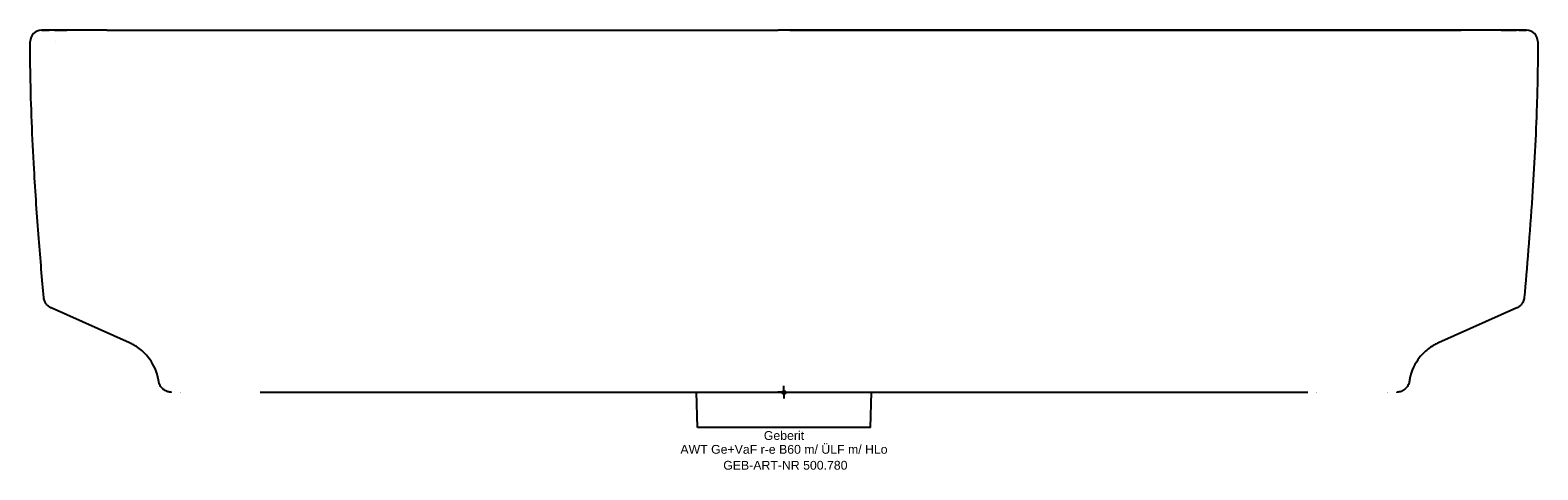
# Model space of a CAD drawing. Header units: millimetres. Extents: x -300 to 300, y -31 to 144.
import ezdxf
from ezdxf.enums import TextEntityAlignment as Align

# ---------------------------------------------------------------- set-up
doc = ezdxf.new("R2010")
doc.units = ezdxf.units.MM
doc.layers.get('0').update_dxf_attribs({"linetype": 'CONTINUOUS'})
for name, color, linetype, lineweight in [('Arbeitspunkt(DIN)', 7, 'CONTINUOUS', 25), ('GEB-ART-NR', 1, 'CONTINUOUS', 18), ('GEB-BEZUG', 2, 'CONTINUOUS', 25), ('GEB-TEXT', 5, 'CONTINUOUS', 18)]:
    doc.layers.add(name, color=color, linetype=linetype, lineweight=lineweight)
doc.layers.add('GEB-KONTUR-A', color=5, linetype='CONTINUOUS')
doc.styles.get("Standard").update_dxf_attribs({"font": 'arial.ttf'})

# ---------------------------------------------------------------- blocks, each defined once
blk = doc.blocks.new('Einfügepunkt')
at = {"layer": 'GEB-BEZUG'}
for p, q in [((-0.71, -0.71), (0.71, 0.71)), ((-0.71, 0.71), (0.71, -0.71))]:
    blk.add_line(p, q, dxfattribs=at)

msp = doc.modelspace()

# ---------------------------------------------------------------- linework, layer by layer
at = {"layer": 'Arbeitspunkt(DIN)', "ltscale": 25}
for q in [(-2.5, 0), (0, 2.5), (0, -2.5), (2.5, 0)]:
    msp.add_line((0, 0), q, dxfattribs=at)
at = {"layer": 'GEB-KONTUR-A', "ltscale": 25}
for p, q in [((-295.5, 144), (-295.5, 144)), ((-294.87, 144), (-295.5, 144)), ((-295.5, 144), (-295.5, 144)), ((-269.48, 144), (-294.87, 144)), ((-289.94, 139.5), (-289.94, 139.5)), ((294.87, 144), (269.48, 144)), ((295.5, 144), (294.87, 144)), ((295.5, 144), (295.5, 144)), ((-260.47, 19.65), (-291.63, 33.51)), ((291.63, 33.51), (260.47, 19.65)), ((-248.82, 4.17), (-248.92, 4.73)), ((34.39, -14), (34.87, 0)), ((-34.38, -14), (-34.87, 0)), ((34.39, -14), (-34.38, -14))]:
    msp.add_line(p, q, dxfattribs=at)
for centre, start, end in [((-295.5, 139.5), 90, 179.98614), ((295.5, 139.5), 359.99657, 90)]:
    msp.add_arc(centre, 4.5, start, end, dxfattribs=at)
for centre, major_axis, ratio, start_param, end_param in [((0.56, 138.05), (-59985.38, 0.02), 0.000099, 4.712398, 4.712438), ((0, 138.09), (-59994.44, -0.01), 0.000099, 4.707897, 4.712389), ((-0.26, 132.72), (59990.9, 0.03), 0.000188, 1.570752, 1.570792), ((46355.26, -8406.79), (-46615.75, 8426.46), 0.000286, 0.001147, 0.001204), ((-46350.01, -8350.56), (46610.51, 8370.23), 0.00029, 6.281982, 6.282039), ((-240.06, 5), (0, -5), 0.890945, 6.283041, 6.283066), ((-2.86, 55.9), (80496.85, 0.04), 0.000694, 4.709835, 4.712424), ((0.97, 2.9), (81760.85, 0), 0.000035, 4.712377, 4.714927), ((240.06, 5), (0.01, -5), 0.890948, 6.282149, 6.282154), ((212.06, 5), (0, -5), 0.304529, 6.283056, 6.283061)]:
    msp.add_ellipse(centre, major_axis=major_axis, ratio=ratio, start_param=start_param, end_param=end_param, dxfattribs=at)
for points, knots in [([(-295.47, 144), (-295.46, 144), (-295.45, 144), (-295.43, 144), (-295.42, 144), (-295.37, 144), (-295.36, 144), (-295.31, 144), (-295.3, 144), (-295.26, 144), (-295.25, 144), (-295.23, 144), (-295.22, 144), (-295.21, 144), (-295.2, 144), (-295.18, 144), (-295.17, 144), (-295.16, 144), (-295.16, 144), (-295.16, 144), (-295.15, 144), (-295.15, 144), (-295.15, 144), (-295.14, 144), (-295.14, 144), (-295.14, 144), (-295.13, 144), (-295.13, 144), (-295.12, 144), (-295.1, 144), (-295.09, 144), (-295.06, 144), (-295.05, 144), (-294.88, 144.01), (-294.79, 144.01), (-294.55, 144.01), (-294.43, 144.01), (-294.19, 144.01), (-294.09, 144.01), (-293.84, 144.01), (-293.7, 144.02), (-293.35, 144.02), (-293.15, 144.02), (-292.8, 144.02), (-292.65, 144.02), (-292.49, 144.02)], [0, 0, 0, 0, 1.108188, 1.108188, 1.863148, 1.863148, 2.114834, 2.114834, 2.198766, 2.198766, 2.22676, 2.22676, 2.23609, 2.23609, 2.245321, 2.245321, 2.247623, 2.247623, 2.248771, 2.248771, 2.24934, 2.24934, 2.249908, 2.249908, 2.250476, 2.250476, 2.251616, 2.251616, 2.25275, 2.25275, 2.260574, 2.260574, 2.270936, 2.270936, 2.396379, 2.396379, 2.50398, 2.50398, 2.566066, 2.566066, 2.62891, 2.62891, 2.693536, 2.693536, 2.739308, 2.739308, 2.739308, 2.739308]), ([(-290.3, 144.02), (-290.45, 144.02), (-290.61, 144.02), (-291.01, 144.02), (-291.26, 144.02), (-291.54, 144.02)], [0.68357188, 0.68357188, 0.68357188, 0.68357188, 0.72176, 0.72176, 0.76054839, 0.76054839, 0.76054839, 0.76054839]), ([(-269.48, 144), (-260.65, 144), (-250.89, 144), (-231.71, 144.01), (-222.27, 144.01), (-202.62, 144.01), (-192.32, 144.01), (-165.41, 144.01), (-148.8, 144.01), (-100.15, 144), (-68.04, 144), (-24.72, 144), (-13.55, 144), (-2.38, 144)], [0, 0, 0, 0, 3.11469, 3.11469, 5.917985, 5.917985, 9.008562, 9.008562, 14.028911, 14.028911, 23.688631, 23.688631, 27.038442, 27.038442, 27.038442, 27.038442]), ([(2.38, 144), (27.04, 144), (51.7, 144), (106.4, 144), (136.41, 144.01), (200.8, 144.01), (240.06, 144), (269.48, 144)], [0, 0, 0, 0, 7.399052, 7.399052, 16.457358, 16.457358, 26.829988, 26.829988, 26.829988, 26.829988]), ([(292.49, 144.02), (292.53, 144.02), (292.57, 144.02), (292.73, 144.02), (292.86, 144.02), (293.14, 144.02), (293.29, 144.02), (293.61, 144.02), (293.78, 144.02), (294.03, 144.01), (294.13, 144.01), (294.37, 144.01), (294.48, 144.01), (294.7, 144.01), (294.79, 144.01), (294.93, 144.01), (294.97, 144), (295.03, 144), (295.04, 144), (295.07, 144), (295.08, 144), (295.1, 144), (295.1, 144), (295.12, 144), (295.12, 144), (295.13, 144), (295.13, 144), (295.14, 144), (295.15, 144), (295.15, 144), (295.15, 144), (295.16, 144), (295.16, 144), (295.17, 144), (295.17, 144), (295.19, 144), (295.2, 144), (295.21, 144), (295.22, 144), (295.24, 144), (295.25, 144), (295.28, 144), (295.29, 144), (295.34, 144), (295.35, 144), (295.4, 144), (295.41, 144), (295.44, 144), (295.45, 144), (295.46, 144), (295.5, 144), (295.47, 144)], [0.097825, 0.097825, 0.097825, 0.097825, 0.108897, 0.108897, 0.14829, 0.14829, 0.197303, 0.197303, 0.261308, 0.261308, 0.320214, 0.320214, 0.416159, 0.416159, 0.519939, 0.519939, 0.558847, 0.558847, 0.573445, 0.573445, 0.57892, 0.57892, 0.583034, 0.583034, 0.584933, 0.584933, 0.586672, 0.586672, 0.587539, 0.587539, 0.58841, 0.58841, 0.589278, 0.589278, 0.591023, 0.591023, 0.598077, 0.598077, 0.604956, 0.604956, 0.625596, 0.625596, 0.687467, 0.687467, 0.872968, 0.872968, 1.429354, 1.429354, 2.136194, 2.136194, 2.843039, 2.843039, 2.843039, 2.843039]), ([(-294.58, 37.64), (-295.21, 44.71), (-295.89, 52.76), (-297.24, 70.03), (-297.89, 79.38), (-299.15, 101.22), (-299.67, 113.89), (-299.96, 130.79), (-300, 135.21), (-300, 139.5)], [0, 0, 0, 0, 2.844518, 2.844518, 5.833555, 5.833555, 9.754201, 9.754201, 11.156731, 11.156731, 11.156731, 11.156731]), ([(300, 139.5), (300, 131.32), (299.85, 122.71), (299.19, 101.9), (298.54, 89.58), (296.79, 63.28), (295.6, 49.16), (294.58, 37.64)], [0, 0, 0, 0, 2.674356, 2.674356, 6.505123, 6.505123, 11.139279, 11.139279, 11.139279, 11.139279]), ([(-291.63, 33.51), (-291.76, 33.57), (-291.91, 33.64), (-292.22, 33.82), (-292.38, 33.92), (-292.81, 34.23), (-293.1, 34.49), (-293.63, 35.09), (-293.87, 35.45), (-294.29, 36.27), (-294.45, 36.77), (-294.55, 37.39), (-294.57, 37.51), (-294.58, 37.64)], [0, 0, 0, 0, 0.106508, 0.106508, 0.1934067, 0.1934067, 0.3338867, 0.3338867, 0.472306, 0.472306, 0.6326266, 0.6326266, 0.6714937, 0.6714937, 0.6714937, 0.6714937]), ([(294.58, 37.64), (294.53, 37.08), (294.38, 36.52), (293.93, 35.53), (293.63, 35.08), (293, 34.38), (292.66, 34.11), (292.13, 33.75), (291.91, 33.64), (291.7, 33.54), (291.66, 33.52), (291.63, 33.51)], [0, 0, 0, 0, 0.1766235, 0.1766235, 0.3486403, 0.3486403, 0.5076807, 0.5076807, 0.6437749, 0.6437749, 0.6701725, 0.6701725, 0.6701725, 0.6701725]), ([(-248.92, 4.73), (-249.5, 8.21), (-250.92, 10.96), (-253.62, 14.83), (-254.94, 16.05), (-257.68, 18.26), (-258.91, 18.9), (-260.08, 19.47), (-260.27, 19.56), (-260.45, 19.64)], [0, 0, 0, 0, 1.982746, 1.982746, 4.048243, 4.048243, 7.133159, 7.133159, 7.789235, 7.789235, 7.789235, 7.789235]), ([(260.46, 19.64), (259.52, 19.22), (258.31, 18.65), (255.56, 16.59), (254.25, 15.49), (251.31, 11.69), (249.59, 8.7), (248.92, 4.73)], [0.009527, 0.009527, 0.009527, 0.009527, 3.361722, 3.361722, 5.533072, 5.533072, 7.796309, 7.796309, 7.796309, 7.796309]), ([(-243.89, 0), (-243.89, 0), (-243.89, 0), (-243.89, 0), (-243.89, 0), (-243.89, 0), (-243.89, 0), (-243.89, 0), (-243.89, 0), (-243.89, 0), (-243.89, 0), (-243.89, 0), (-243.89, 0), (-243.89, 0), (-243.89, 0), (-243.89, 0), (-243.89, 0), (-243.89, 0), (-243.89, 0), (-243.89, 0), (-243.89, 0), (-243.9, 0), (-243.9, 0), (-243.92, 0), (-243.92, 0), (-243.94, 0), (-243.95, 0), (-243.97, 0), (-243.97, 0), (-243.99, 0), (-244, 0), (-244.02, 0), (-244.03, 0), (-244.06, 0), (-244.07, 0), (-244.11, 0), (-244.13, 0.01), (-244.23, 0.01), (-244.3, 0.02), (-244.46, 0.03), (-244.53, 0.04), (-244.74, 0.07), (-244.86, 0.09), (-245.09, 0.15), (-245.21, 0.18), (-245.47, 0.25), (-245.6, 0.3), (-245.94, 0.43), (-246.12, 0.52), (-246.59, 0.78), (-246.83, 0.95), (-247.52, 1.51), (-247.84, 1.9), (-248.24, 2.53), (-248.37, 2.77), (-248.51, 3.1), (-248.55, 3.19), (-248.59, 3.29), (-248.59, 3.3), (-248.6, 3.32), (-248.6, 3.33), (-248.6, 3.33), (-248.6, 3.34), (-248.6, 3.34), (-248.6, 3.35), (-248.61, 3.35), (-248.61, 3.35), (-248.61, 3.36), (-248.61, 3.36), (-248.61, 3.36), (-248.61, 3.36), (-248.61, 3.37), (-248.61, 3.37), (-248.61, 3.37), (-248.61, 3.38), (-248.62, 3.38), (-248.62, 3.39), (-248.62, 3.4), (-248.62, 3.4), (-248.63, 3.41), (-248.63, 3.41), (-248.63, 3.43), (-248.64, 3.44), (-248.65, 3.47), (-248.65, 3.49), (-248.67, 3.55), (-248.68, 3.58), (-248.71, 3.68), (-248.72, 3.73), (-248.77, 3.92), (-248.79, 4.01), (-248.81, 4.12), (-248.81, 4.14), (-248.82, 4.17)], [0, 0, 0, 0, 0.000031, 0.000031, 0.000093, 0.000093, 0.000231, 0.000231, 0.001699, 0.001699, 0.003657, 0.003657, 0.008879, 0.008879, 0.120266, 0.120266, 0.4173, 0.4173, 0.813345, 0.813345, 1.341406, 1.341406, 1.517438, 1.517438, 1.576156, 1.576156, 1.595766, 1.595766, 1.605085, 1.605085, 1.6108, 1.6108, 1.616242, 1.616242, 1.62093, 1.62093, 1.628455, 1.628455, 1.650666, 1.650666, 1.674854, 1.674854, 1.715109, 1.715109, 1.760186, 1.760186, 1.828219, 1.828219, 1.947443, 1.947443, 2.186999, 2.186999, 2.735007, 2.735007, 3.080122, 3.080122, 3.209507, 3.209507, 3.221655, 3.221655, 3.225184, 3.225184, 3.227439, 3.227439, 3.228391, 3.228391, 3.229396, 3.229396, 3.229896, 3.229896, 3.230397, 3.230397, 3.230899, 3.230899, 3.231912, 3.231912, 3.233935, 3.233935, 3.236006, 3.236006, 3.241018, 3.241018, 3.252826, 3.252826, 3.288228, 3.288228, 3.394354, 3.394354, 3.712618, 3.712618, 4.667287, 4.667287, 5.006084, 5.006084, 5.006084, 5.006084]), ([(248.82, 4.17), (248.73, 3.64), (248.56, 3.13), (248.06, 2.19), (247.73, 1.76), (246.97, 1.02), (246.51, 0.71), (245.53, 0.24), (244.98, 0.09), (244.4, 0.03), (244.34, 0.02), (244.25, 0.01), (244.21, 0.01), (244.14, 0.01), (244.11, 0), (244.06, 0), (244.04, 0), (244, 0), (243.99, 0), (243.96, 0), (243.96, 0), (243.93, 0), (243.92, 0), (243.9, 0), (243.9, 0), (243.89, 0), (243.89, 0), (243.89, 0), (243.89, 0), (243.89, 0), (243.88, 0), (243.88, 0), (243.88, 0), (243.88, 0), (243.88, 0), (243.88, 0), (243.88, 0), (243.88, 0), (243.88, 0), (243.88, 0), (243.88, 0), (243.88, 0), (243.88, 0), (243.88, 0)], [0, 0, 0, 0, 0.162132, 0.162132, 0.324058, 0.324058, 0.490537, 0.490537, 0.658967, 0.658967, 0.676833, 0.676833, 0.689737, 0.689737, 0.701352, 0.701352, 0.714864, 0.714864, 0.728366, 0.728366, 0.753495, 0.753495, 0.82087, 0.82087, 1.022827, 1.022827, 1.628649, 1.628649, 3.446109, 3.446109, 3.786883, 3.786883, 3.914673, 3.914673, 4.010516, 4.010516, 4.046457, 4.046457, 4.046878, 4.046878, 4.046909, 4.046909, 4.046925, 4.046925, 4.046925, 4.046925])]:
    msp.add_open_spline(points, degree=3, knots=knots, dxfattribs=at)
for points in [[(-290.3, 144.02), (-288.96, 144.02), (-287.33, 144.01), (-285.46, 144)], [(285.46, 144), (287.33, 144.01), (288.96, 144.02), (290.31, 144.02)], [(290.31, 144.02), (290.75, 144.02), (291.16, 144.02), (291.55, 144.02)], [(-248.2, 3.58), (-248.2, 3.58), (-248.21, 3.59), (-248.21, 3.59)], [(243.88, 0), (243.88, 0), (243.89, 0), (243.89, 0)], [(248.91, 4.73), (248.88, 4.55), (248.85, 4.37), (248.82, 4.17)]]:
    msp.add_open_spline(points, degree=3, dxfattribs=at)

# ---------------------------------------------------------------- block references
at = {"ltscale": 25}
msp.add_blockref('Einfügepunkt', (0, 0), dxfattribs=at)

# ---------------------------------------------------------------- texts
at = {"layer": 'GEB-ART-NR'}
msp.add_text('GEB-ART-NR 500.780', height=3.5, dxfattribs=at).set_placement((0.55, -30.84), align=Align.CENTER)
at = {"layer": 'GEB-TEXT'}
for s, p in [('Geberit', (0, -19)), ('AWT Ge+VaF r-e B60 m/ ÜLF m/ HLo', (0, -24.5))]:
    msp.add_text(s, height=3.5, dxfattribs=at).set_placement(p, align=Align.CENTER)

doc.saveas('drawing.dxf')
